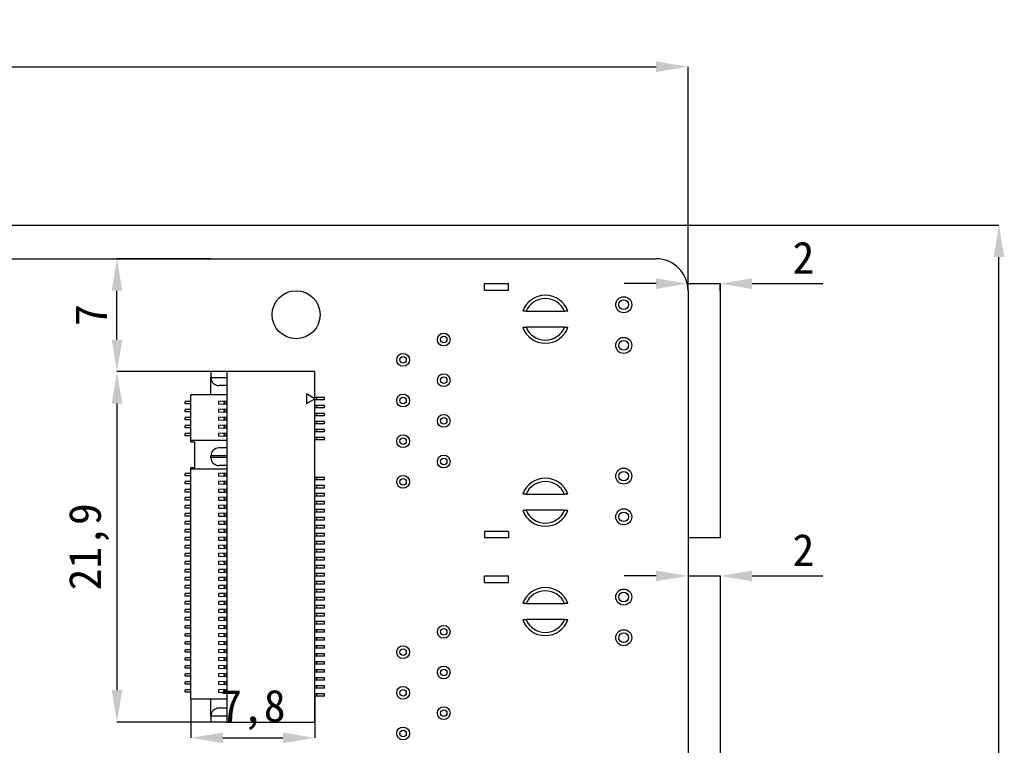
# Model space of a CAD drawing. Header units: millimetres. Extents: x 1603 to 1900, y 1655 to 2075.
# Tile 28 of 52: x 1723 to 1784, y 1872 to 1918. Entities that reach past the tile are written whole.
import ezdxf

# ---------------------------------------------------------------- set-up
doc = ezdxf.new("R2010")
doc.units = ezdxf.units.MM
doc.styles.add('黑体高度2mm', font='simhei.ttf', dxfattribs={"height": 2})
doc.dimstyles.new('红色高度2mm', dxfattribs={"dimtxt": 2, "dimasz": 2, "dimexe": 0, "dimexo": 0, "dimtad": 1, "dimdec": 1, "dimtxsty": '黑体高度2mm', "dimcen": 2.5, "dimclrd": 1, "dimclre": 1, "dimclrt": 1, "dimadec": 0, "dimazin": 0, "dimtfac": 1, "dimtdec": 1, "dimtmove": 0, "dimatfit": 3, "dimfxl": 1, "dimarcsym": 0})

# ---------------------------------------------------------------- blocks, each defined once
blk = doc.blocks.new('*D59')
at = {"color": 1, "lineweight": -2, "transparency": 16777216}
for p, q in [((1653.72, 1900.614), (1653.72, 1914.606)), ((1655.72, 1914.606), (1762.72, 1914.606)), ((1764.72, 1900.614), (1764.72, 1914.606))]:
    blk.add_line(p, q, dxfattribs=at)
at = {"color": 1, "transparency": 16777216}
for points in [[(1655.72, 1914.939), (1655.72, 1914.273), (1653.72, 1914.606)], [(1762.72, 1914.939), (1762.72, 1914.273), (1764.72, 1914.606)]]:
    blk.add_solid(points, dxfattribs=at)
at = {"layer": 'Defpoints', "color": 0, "transparency": 16777216}
for p in [(1764.72, 1914.606), (1653.72, 1900.614), (1764.72, 1900.614)]:
    blk.add_point(p, dxfattribs=at)
at = {"color": 1, "transparency": 16777216, "insert": (1709.22, 1916.231), "char_height": 2, "attachment_point": 5, "style": '黑体高度2mm'}
blk.add_mtext('111', dxfattribs=at)
blk = doc.blocks.new('*D61')
at = {"color": 1, "lineweight": -2, "transparency": 16777216}
for p, q in [((1762.72, 1901.054), (1760.72, 1901.054)), ((1764.72, 1900.614), (1764.72, 1901.054)), ((1764.72, 1901.054), (1766.72, 1901.054)), ((1766.72, 1900.614), (1766.72, 1901.054)), ((1768.72, 1901.054), (1773.15, 1901.054))]:
    blk.add_line(p, q, dxfattribs=at)
at = {"color": 1, "transparency": 16777216}
for points in [[(1762.72, 1901.388), (1762.72, 1900.721), (1764.72, 1901.054)], [(1768.72, 1901.388), (1768.72, 1900.721), (1766.72, 1901.054)]]:
    blk.add_solid(points, dxfattribs=at)
at = {"layer": 'Defpoints', "color": 0, "transparency": 16777216}
for p in [(1766.72, 1901.054), (1764.72, 1900.614), (1766.72, 1900.614)]:
    blk.add_point(p, dxfattribs=at)
at = {"color": 1, "transparency": 16777216, "insert": (1771.935, 1902.679), "char_height": 2, "attachment_point": 5, "style": '黑体高度2mm'}
blk.add_mtext('2', dxfattribs=at)
blk = doc.blocks.new('*D66')
at = {"color": 1, "lineweight": -2, "transparency": 16777216}
for p, q in [((1762.72, 1882.794), (1760.72, 1882.794)), ((1764.72, 1882.794), (1766.72, 1882.794)), ((1768.72, 1882.794), (1773.15, 1882.794))]:
    blk.add_line(p, q, dxfattribs=at)
at = {"color": 1, "transparency": 16777216}
for points in [[(1762.72, 1883.128), (1762.72, 1882.461), (1764.72, 1882.794)], [(1768.72, 1883.128), (1768.72, 1882.461), (1766.72, 1882.794)]]:
    blk.add_solid(points, dxfattribs=at)
at = {"layer": 'Defpoints', "color": 0, "transparency": 16777216}
for p in [(1764.72, 1882.794), (1766.72, 1882.794), (1766.72, 1882.794)]:
    blk.add_point(p, dxfattribs=at)
at = {"color": 1, "transparency": 16777216, "insert": (1771.935, 1884.419), "char_height": 2, "attachment_point": 5, "style": '黑体高度2mm'}
blk.add_mtext('2', dxfattribs=at)
blk = doc.blocks.new('*D82')
at = {"color": 1, "lineweight": -2, "transparency": 16777216}
for p, q in [((1734.895, 1895.564), (1729.02, 1895.564)), ((1729.02, 1893.564), (1729.02, 1875.664)), ((1734.895, 1873.664), (1729.02, 1873.664))]:
    blk.add_line(p, q, dxfattribs=at)
at = {"color": 1, "transparency": 16777216}
for points in [[(1728.687, 1893.564), (1729.354, 1893.564), (1729.02, 1895.564)], [(1728.687, 1875.664), (1729.354, 1875.664), (1729.02, 1873.664)]]:
    blk.add_solid(points, dxfattribs=at)
at = {"layer": 'Defpoints', "color": 0, "transparency": 16777216}
for p in [(1734.895, 1895.564), (1729.02, 1873.664), (1734.895, 1873.664)]:
    blk.add_point(p, dxfattribs=at)
at = {"color": 1, "transparency": 16777216, "insert": (1727.272, 1884.614), "char_height": 2, "attachment_point": 5, "rotation": 90, "style": '黑体高度2mm'}
blk.add_mtext('21,9', dxfattribs=at)
blk = doc.blocks.new('*D83')
at = {"color": 1, "lineweight": -2, "transparency": 16777216}
for p, q in [((1733.645, 1875.114), (1733.645, 1872.681)), ((1741.395, 1875.289), (1741.395, 1872.681)), ((1735.645, 1872.681), (1739.395, 1872.681))]:
    blk.add_line(p, q, dxfattribs=at)
at = {"color": 1, "transparency": 16777216}
for points in [[(1735.645, 1873.014), (1735.645, 1872.348), (1733.645, 1872.681)], [(1739.395, 1873.014), (1739.395, 1872.348), (1741.395, 1872.681)]]:
    blk.add_solid(points, dxfattribs=at)
at = {"layer": 'Defpoints', "color": 0, "transparency": 16777216}
for p in [(1733.645, 1875.114), (1741.395, 1875.289), (1741.395, 1872.681)]:
    blk.add_point(p, dxfattribs=at)
at = {"color": 1, "transparency": 16777216, "insert": (1737.52, 1874.429), "char_height": 2, "attachment_point": 5, "style": '黑体高度2mm'}
blk.add_mtext('7,8', dxfattribs=at)
blk = doc.blocks.new('*D84')
at = {"color": 1, "lineweight": -2, "transparency": 16777216}
for p, q in [((1734.895, 1902.614), (1729.02, 1902.614)), ((1729.02, 1897.564), (1729.02, 1900.614)), ((1734.895, 1895.564), (1729.02, 1895.564))]:
    blk.add_line(p, q, dxfattribs=at)
at = {"color": 1, "transparency": 16777216}
for points in [[(1728.687, 1900.614), (1729.354, 1900.614), (1729.02, 1902.614)], [(1728.687, 1897.564), (1729.354, 1897.564), (1729.02, 1895.564)]]:
    blk.add_solid(points, dxfattribs=at)
at = {"layer": 'Defpoints', "color": 0, "transparency": 16777216}
for p in [(1729.02, 1902.614), (1734.895, 1902.614), (1734.895, 1895.564)]:
    blk.add_point(p, dxfattribs=at)
at = {"color": 1, "transparency": 16777216, "insert": (1727.395, 1899.089), "char_height": 2, "attachment_point": 5, "rotation": 90, "style": '黑体高度2mm'}
blk.add_mtext('7', dxfattribs=at)
blk = doc.blocks.new('*D95')
at = {"color": 1, "lineweight": -2, "transparency": 16777216}
for p, q in [((1687.22, 1904.714), (1784.158, 1904.714)), ((1784.158, 1833.224), (1784.158, 1902.714)), ((1724.818, 1831.224), (1784.158, 1831.224))]:
    blk.add_line(p, q, dxfattribs=at)
at = {"color": 1, "transparency": 16777216}
for points in [[(1783.825, 1902.714), (1784.491, 1902.714), (1784.158, 1904.714)], [(1783.825, 1833.224), (1784.491, 1833.224), (1784.158, 1831.224)]]:
    blk.add_solid(points, dxfattribs=at)
at = {"layer": 'Defpoints', "color": 0, "transparency": 16777216}
for p in [(1687.22, 1904.714), (1784.158, 1904.714), (1724.818, 1831.224)]:
    blk.add_point(p, dxfattribs=at)
at = {"color": 1, "transparency": 16777216, "insert": (1782.409, 1867.969), "char_height": 2, "attachment_point": 5, "rotation": 90, "style": '黑体高度2mm'}
blk.add_mtext('73,5', dxfattribs=at)

msp = doc.modelspace()

# ---------------------------------------------------------------- linework, layer by layer
at = {"color": 7, "linetype": 'Continuous', "lineweight": 25}
for p, q in [((1655.72, 1902.614), (1762.72, 1902.614)), ((1752, 1900.654), (1752, 1901.054)), ((1752, 1901.054), (1753.5, 1901.054)), ((1753.5, 1900.654), (1753.5, 1901.054)), ((1764.671, 1901.054), (1766.72, 1901.054)), ((1766.72, 1901.054), (1766.72, 1885.174)), ((1752, 1900.654), (1753.5, 1900.654)), ((1764.72, 1900.614), (1764.72, 1833.614)), ((1754.6, 1899.329), (1754.386, 1899.329)), ((1754.6, 1899.329), (1757, 1899.329)), ((1757.214, 1899.329), (1757, 1899.329)), ((1754.386, 1898.329), (1754.6, 1898.329)), ((1757, 1898.329), (1754.6, 1898.329)), ((1757, 1898.329), (1757.214, 1898.329)), ((1734.895, 1895.564), (1734.895, 1895.189)), ((1735.895, 1895.564), (1734.895, 1895.564)), ((1734.895, 1895.189), (1735.895, 1895.189)), ((1734.895, 1894.114), (1734.895, 1895.189)), ((1741.395, 1895.564), (1735.895, 1895.564)), ((1735.895, 1895.564), (1735.895, 1873.664)), ((1741.395, 1873.664), (1741.395, 1895.564)), ((1733.645, 1891.269), (1733.645, 1894.114)), ((1735.895, 1894.114), (1733.645, 1894.114)), ((1740.865, 1894.164), (1740.865, 1893.564)), ((1741.385, 1893.864), (1740.865, 1894.164)), ((1741.495, 1893.939), (1741.395, 1893.939)), ((1741.495, 1893.939), (1741.495, 1893.789)), ((1741.995, 1893.939), (1741.495, 1893.939)), ((1741.995, 1893.789), (1741.995, 1893.939)), ((1733.295, 1893.539), (1733.295, 1893.689)), ((1733.645, 1893.689), (1733.295, 1893.689)), ((1733.645, 1893.539), (1733.295, 1893.539)), ((1735.393, 1893.52), (1735.393, 1893.708)), ((1735.665, 1893.689), (1735.393, 1893.708)), ((1735.393, 1893.52), (1735.665, 1893.539)), ((1735.742, 1893.689), (1735.665, 1893.689)), ((1735.665, 1893.539), (1735.742, 1893.539)), ((1735.742, 1893.539), (1735.742, 1893.689)), ((1735.848, 1893.689), (1735.742, 1893.689)), ((1735.742, 1893.539), (1735.848, 1893.539)), ((1735.895, 1893.689), (1735.848, 1893.689)), ((1735.848, 1893.689), (1735.848, 1893.539)), ((1735.848, 1893.539), (1735.895, 1893.539)), ((1740.865, 1893.564), (1741.385, 1893.864)), ((1741.495, 1893.789), (1741.395, 1893.789)), ((1741.495, 1893.439), (1741.395, 1893.439)), ((1741.995, 1893.789), (1741.495, 1893.789)), ((1741.495, 1893.439), (1741.495, 1893.289)), ((1741.995, 1893.439), (1741.495, 1893.439)), ((1741.995, 1893.289), (1741.995, 1893.439)), ((1733.295, 1893.039), (1733.295, 1893.189)), ((1733.645, 1893.189), (1733.295, 1893.189)), ((1733.645, 1893.039), (1733.295, 1893.039)), ((1735.393, 1893.02), (1735.393, 1893.208)), ((1735.665, 1893.189), (1735.393, 1893.208)), ((1735.393, 1893.02), (1735.665, 1893.039)), ((1735.393, 1892.52), (1735.393, 1892.708)), ((1735.665, 1892.689), (1735.393, 1892.708)), ((1735.742, 1893.189), (1735.665, 1893.189)), ((1735.665, 1893.039), (1735.742, 1893.039)), ((1735.742, 1893.039), (1735.742, 1893.189)), ((1735.848, 1893.189), (1735.742, 1893.189)), ((1735.742, 1893.039), (1735.848, 1893.039)), ((1735.848, 1893.189), (1735.848, 1893.039)), ((1735.895, 1893.189), (1735.848, 1893.189)), ((1735.848, 1893.039), (1735.895, 1893.039)), ((1741.495, 1893.289), (1741.395, 1893.289)), ((1741.495, 1892.939), (1741.395, 1892.939)), ((1741.495, 1892.789), (1741.395, 1892.789)), ((1741.995, 1893.289), (1741.495, 1893.289)), ((1741.495, 1892.939), (1741.495, 1892.789)), ((1741.995, 1892.939), (1741.495, 1892.939)), ((1741.995, 1892.789), (1741.495, 1892.789)), ((1741.995, 1892.789), (1741.995, 1892.939)), ((1733.295, 1892.539), (1733.295, 1892.689)), ((1733.645, 1892.689), (1733.295, 1892.689)), ((1733.645, 1892.539), (1733.295, 1892.539)), ((1733.295, 1892.039), (1733.295, 1892.189)), ((1733.645, 1892.189), (1733.295, 1892.189)), ((1735.393, 1892.52), (1735.665, 1892.539)), ((1735.393, 1892.02), (1735.393, 1892.208)), ((1735.665, 1892.189), (1735.393, 1892.208)), ((1735.742, 1892.689), (1735.665, 1892.689)), ((1735.665, 1892.539), (1735.742, 1892.539)), ((1735.742, 1892.189), (1735.665, 1892.189)), ((1735.742, 1892.539), (1735.742, 1892.689)), ((1735.848, 1892.689), (1735.742, 1892.689)), ((1735.742, 1892.539), (1735.848, 1892.539)), ((1735.742, 1892.039), (1735.742, 1892.189)), ((1735.848, 1892.189), (1735.742, 1892.189)), ((1735.895, 1892.689), (1735.848, 1892.689)), ((1735.848, 1892.689), (1735.848, 1892.539)), ((1735.848, 1892.539), (1735.895, 1892.539)), ((1735.895, 1892.189), (1735.848, 1892.189)), ((1735.848, 1892.189), (1735.848, 1892.039)), ((1741.495, 1892.439), (1741.395, 1892.439)), ((1741.495, 1892.289), (1741.395, 1892.289)), ((1741.495, 1892.439), (1741.495, 1892.289)), ((1741.995, 1892.439), (1741.495, 1892.439)), ((1741.995, 1892.289), (1741.495, 1892.289)), ((1741.995, 1892.289), (1741.995, 1892.439)), ((1733.645, 1892.039), (1733.295, 1892.039)), ((1733.295, 1891.539), (1733.295, 1891.689)), ((1733.645, 1891.689), (1733.295, 1891.689)), ((1733.645, 1891.539), (1733.295, 1891.539)), ((1735.393, 1892.02), (1735.665, 1892.039)), ((1735.393, 1891.52), (1735.393, 1891.708)), ((1735.665, 1891.689), (1735.393, 1891.708)), ((1735.393, 1891.52), (1735.665, 1891.539)), ((1735.665, 1892.039), (1735.742, 1892.039)), ((1735.742, 1891.689), (1735.665, 1891.689)), ((1735.665, 1891.539), (1735.742, 1891.539)), ((1735.742, 1892.039), (1735.848, 1892.039)), ((1735.742, 1891.539), (1735.742, 1891.689)), ((1735.848, 1891.689), (1735.742, 1891.689)), ((1735.742, 1891.539), (1735.848, 1891.539)), ((1735.848, 1892.039), (1735.895, 1892.039)), ((1735.895, 1891.689), (1735.848, 1891.689)), ((1735.848, 1891.689), (1735.848, 1891.539)), ((1735.848, 1891.539), (1735.895, 1891.539)), ((1741.495, 1891.939), (1741.395, 1891.939)), ((1741.495, 1891.789), (1741.395, 1891.789)), ((1741.495, 1891.939), (1741.495, 1891.789)), ((1741.995, 1891.939), (1741.495, 1891.939)), ((1741.995, 1891.789), (1741.495, 1891.789)), ((1741.995, 1891.789), (1741.995, 1891.939)), ((1733.645, 1891.269), (1735.895, 1891.269)), ((1733.645, 1891.159), (1733.645, 1891.269)), ((1733.895, 1891.159), (1733.645, 1891.159)), ((1733.895, 1889.569), (1733.895, 1891.159)), ((1741.495, 1891.439), (1741.395, 1891.439)), ((1741.495, 1891.289), (1741.395, 1891.289)), ((1741.495, 1891.439), (1741.495, 1891.289)), ((1741.995, 1891.439), (1741.495, 1891.439)), ((1741.995, 1891.289), (1741.495, 1891.289)), ((1741.995, 1891.289), (1741.995, 1891.439)), ((1735.895, 1890.289), (1734.895, 1890.289)), ((1734.895, 1890.189), (1734.895, 1890.289)), ((1735.895, 1890.789), (1735.395, 1890.789)), ((1735.895, 1889.689), (1735.395, 1889.689)), ((1733.295, 1889.039), (1733.295, 1889.189)), ((1733.645, 1889.189), (1733.295, 1889.189)), ((1733.645, 1889.039), (1733.295, 1889.039)), ((1733.645, 1889.569), (1733.895, 1889.569)), ((1733.645, 1889.459), (1733.645, 1889.569)), ((1735.895, 1889.459), (1733.645, 1889.459)), ((1733.645, 1875.114), (1733.645, 1889.459)), ((1735.393, 1889.02), (1735.393, 1889.208)), ((1735.665, 1889.189), (1735.393, 1889.208)), ((1735.393, 1889.02), (1735.665, 1889.039)), ((1735.742, 1889.189), (1735.665, 1889.189)), ((1735.665, 1889.039), (1735.742, 1889.039)), ((1735.742, 1889.039), (1735.742, 1889.189)), ((1735.848, 1889.189), (1735.742, 1889.189)), ((1735.742, 1889.039), (1735.848, 1889.039)), ((1735.895, 1889.189), (1735.848, 1889.189)), ((1735.848, 1889.189), (1735.848, 1889.039)), ((1735.848, 1889.039), (1735.895, 1889.039)), ((1733.295, 1888.539), (1733.295, 1888.689)), ((1733.645, 1888.689), (1733.295, 1888.689)), ((1733.645, 1888.539), (1733.295, 1888.539)), ((1735.393, 1888.52), (1735.393, 1888.708)), ((1735.665, 1888.689), (1735.393, 1888.708)), ((1735.393, 1888.52), (1735.665, 1888.539)), ((1735.742, 1888.689), (1735.665, 1888.689)), ((1735.665, 1888.539), (1735.742, 1888.539)), ((1735.742, 1888.539), (1735.742, 1888.689)), ((1735.848, 1888.689), (1735.742, 1888.689)), ((1735.742, 1888.539), (1735.848, 1888.539)), ((1735.895, 1888.689), (1735.848, 1888.689)), ((1735.848, 1888.689), (1735.848, 1888.539)), ((1735.848, 1888.539), (1735.895, 1888.539)), ((1741.495, 1888.939), (1741.395, 1888.939)), ((1741.495, 1888.789), (1741.395, 1888.789)), ((1741.495, 1888.439), (1741.395, 1888.439)), ((1741.495, 1888.939), (1741.495, 1888.789)), ((1741.995, 1888.939), (1741.495, 1888.939)), ((1741.995, 1888.789), (1741.495, 1888.789)), ((1741.495, 1888.439), (1741.495, 1888.289)), ((1741.995, 1888.439), (1741.495, 1888.439)), ((1741.995, 1888.789), (1741.995, 1888.939)), ((1741.995, 1888.289), (1741.995, 1888.439)), ((1733.295, 1888.039), (1733.295, 1888.189)), ((1733.645, 1888.189), (1733.295, 1888.189)), ((1733.645, 1888.039), (1733.295, 1888.039)), ((1735.393, 1888.02), (1735.393, 1888.208)), ((1735.665, 1888.189), (1735.393, 1888.208)), ((1735.393, 1888.02), (1735.665, 1888.039)), ((1735.742, 1888.189), (1735.665, 1888.189)), ((1735.665, 1888.039), (1735.742, 1888.039)), ((1735.742, 1888.039), (1735.742, 1888.189)), ((1735.848, 1888.189), (1735.742, 1888.189)), ((1735.742, 1888.039), (1735.848, 1888.039)), ((1735.848, 1888.189), (1735.848, 1888.039)), ((1735.895, 1888.189), (1735.848, 1888.189)), ((1735.848, 1888.039), (1735.895, 1888.039)), ((1741.495, 1888.289), (1741.395, 1888.289)), ((1741.495, 1887.939), (1741.395, 1887.939)), ((1741.495, 1887.789), (1741.395, 1887.789)), ((1741.995, 1888.289), (1741.495, 1888.289)), ((1741.495, 1887.939), (1741.495, 1887.789)), ((1741.995, 1887.939), (1741.495, 1887.939)), ((1741.995, 1887.789), (1741.495, 1887.789)), ((1741.995, 1887.789), (1741.995, 1887.939)), ((1754.6, 1887.899), (1754.386, 1887.899)), ((1754.6, 1887.899), (1757, 1887.899)), ((1757.214, 1887.899), (1757, 1887.899)), ((1733.295, 1887.539), (1733.295, 1887.689)), ((1733.645, 1887.689), (1733.295, 1887.689)), ((1733.645, 1887.539), (1733.295, 1887.539)), ((1733.295, 1887.039), (1733.295, 1887.189)), ((1733.645, 1887.189), (1733.295, 1887.189)), ((1735.393, 1887.52), (1735.393, 1887.708)), ((1735.665, 1887.689), (1735.393, 1887.708)), ((1735.393, 1887.52), (1735.665, 1887.539)), ((1735.393, 1887.02), (1735.393, 1887.208)), ((1735.665, 1887.189), (1735.393, 1887.208)), ((1735.742, 1887.689), (1735.665, 1887.689)), ((1735.665, 1887.539), (1735.742, 1887.539)), ((1735.742, 1887.189), (1735.665, 1887.189)), ((1735.742, 1887.539), (1735.742, 1887.689)), ((1735.848, 1887.689), (1735.742, 1887.689)), ((1735.742, 1887.539), (1735.848, 1887.539)), ((1735.742, 1887.039), (1735.742, 1887.189)), ((1735.848, 1887.189), (1735.742, 1887.189)), ((1735.895, 1887.689), (1735.848, 1887.689)), ((1735.848, 1887.689), (1735.848, 1887.539)), ((1735.848, 1887.539), (1735.895, 1887.539)), ((1735.895, 1887.189), (1735.848, 1887.189)), ((1735.848, 1887.189), (1735.848, 1887.039)), ((1741.495, 1887.439), (1741.395, 1887.439)), ((1741.495, 1887.289), (1741.395, 1887.289)), ((1741.495, 1887.439), (1741.495, 1887.289)), ((1741.995, 1887.439), (1741.495, 1887.439)), ((1741.995, 1887.289), (1741.495, 1887.289)), ((1741.995, 1887.289), (1741.995, 1887.439)), ((1733.645, 1887.039), (1733.295, 1887.039)), ((1733.295, 1886.539), (1733.295, 1886.689)), ((1733.645, 1886.689), (1733.295, 1886.689)), ((1733.645, 1886.539), (1733.295, 1886.539)), ((1735.393, 1887.02), (1735.665, 1887.039)), ((1735.393, 1886.52), (1735.393, 1886.708)), ((1735.665, 1886.689), (1735.393, 1886.708)), ((1735.393, 1886.52), (1735.665, 1886.539)), ((1735.665, 1887.039), (1735.742, 1887.039)), ((1735.742, 1886.689), (1735.665, 1886.689)), ((1735.665, 1886.539), (1735.742, 1886.539)), ((1735.742, 1887.039), (1735.848, 1887.039)), ((1735.742, 1886.539), (1735.742, 1886.689)), ((1735.848, 1886.689), (1735.742, 1886.689)), ((1735.742, 1886.539), (1735.848, 1886.539)), ((1735.848, 1887.039), (1735.895, 1887.039)), ((1735.895, 1886.689), (1735.848, 1886.689)), ((1735.848, 1886.689), (1735.848, 1886.539)), ((1735.848, 1886.539), (1735.895, 1886.539)), ((1741.495, 1886.939), (1741.395, 1886.939)), ((1741.495, 1886.789), (1741.395, 1886.789)), ((1741.495, 1886.939), (1741.495, 1886.789)), ((1741.995, 1886.939), (1741.495, 1886.939)), ((1741.995, 1886.789), (1741.495, 1886.789)), ((1741.995, 1886.789), (1741.995, 1886.939)), ((1754.386, 1886.899), (1754.6, 1886.899)), ((1757, 1886.899), (1754.6, 1886.899)), ((1757, 1886.899), (1757.214, 1886.899)), ((1733.295, 1886.039), (1733.295, 1886.189)), ((1733.645, 1886.189), (1733.295, 1886.189)), ((1733.645, 1886.039), (1733.295, 1886.039)), ((1735.393, 1886.02), (1735.393, 1886.208)), ((1735.665, 1886.189), (1735.393, 1886.208)), ((1735.393, 1886.02), (1735.665, 1886.039)), ((1735.742, 1886.189), (1735.665, 1886.189)), ((1735.665, 1886.039), (1735.742, 1886.039)), ((1735.742, 1886.039), (1735.742, 1886.189)), ((1735.848, 1886.189), (1735.742, 1886.189)), ((1735.742, 1886.039), (1735.848, 1886.039)), ((1735.848, 1886.189), (1735.848, 1886.039)), ((1735.895, 1886.189), (1735.848, 1886.189)), ((1735.848, 1886.039), (1735.895, 1886.039)), ((1741.495, 1886.439), (1741.395, 1886.439)), ((1741.495, 1886.289), (1741.395, 1886.289)), ((1741.495, 1885.939), (1741.395, 1885.939)), ((1741.495, 1886.439), (1741.495, 1886.289)), ((1741.995, 1886.439), (1741.495, 1886.439)), ((1741.995, 1886.289), (1741.495, 1886.289)), ((1741.495, 1885.939), (1741.495, 1885.789)), ((1741.995, 1885.939), (1741.495, 1885.939)), ((1741.995, 1886.289), (1741.995, 1886.439)), ((1741.995, 1885.789), (1741.995, 1885.939)), ((1733.295, 1885.539), (1733.295, 1885.689)), ((1733.645, 1885.689), (1733.295, 1885.689)), ((1733.645, 1885.539), (1733.295, 1885.539)), ((1735.393, 1885.52), (1735.393, 1885.708)), ((1735.665, 1885.689), (1735.393, 1885.708)), ((1735.393, 1885.52), (1735.665, 1885.539)), ((1735.742, 1885.689), (1735.665, 1885.689)), ((1735.665, 1885.539), (1735.742, 1885.539)), ((1735.742, 1885.539), (1735.742, 1885.689)), ((1735.848, 1885.689), (1735.742, 1885.689)), ((1735.742, 1885.539), (1735.848, 1885.539)), ((1735.895, 1885.689), (1735.848, 1885.689)), ((1735.848, 1885.689), (1735.848, 1885.539)), ((1735.848, 1885.539), (1735.895, 1885.539)), ((1741.495, 1885.789), (1741.395, 1885.789)), ((1741.495, 1885.439), (1741.395, 1885.439)), ((1741.995, 1885.789), (1741.495, 1885.789)), ((1741.495, 1885.439), (1741.495, 1885.289)), ((1741.995, 1885.439), (1741.495, 1885.439)), ((1741.995, 1885.289), (1741.995, 1885.439)), ((1752, 1885.574), (1752, 1885.174)), ((1753.5, 1885.574), (1752, 1885.574)), ((1753.5, 1885.574), (1753.5, 1885.174)), ((1733.295, 1885.039), (1733.295, 1885.189)), ((1733.645, 1885.189), (1733.295, 1885.189)), ((1733.645, 1885.039), (1733.295, 1885.039)), ((1735.393, 1885.02), (1735.393, 1885.208)), ((1735.665, 1885.189), (1735.393, 1885.208)), ((1735.393, 1885.02), (1735.665, 1885.039)), ((1735.393, 1884.52), (1735.393, 1884.708)), ((1735.665, 1884.689), (1735.393, 1884.708)), ((1735.742, 1885.189), (1735.665, 1885.189)), ((1735.665, 1885.039), (1735.742, 1885.039)), ((1735.742, 1885.039), (1735.742, 1885.189)), ((1735.848, 1885.189), (1735.742, 1885.189)), ((1735.742, 1885.039), (1735.848, 1885.039)), ((1735.848, 1885.189), (1735.848, 1885.039)), ((1735.895, 1885.189), (1735.848, 1885.189)), ((1735.848, 1885.039), (1735.895, 1885.039)), ((1741.495, 1885.289), (1741.395, 1885.289)), ((1741.495, 1884.939), (1741.395, 1884.939)), ((1741.495, 1884.789), (1741.395, 1884.789)), ((1741.995, 1885.289), (1741.495, 1885.289)), ((1741.495, 1884.939), (1741.495, 1884.789)), ((1741.995, 1884.939), (1741.495, 1884.939)), ((1741.995, 1884.789), (1741.495, 1884.789)), ((1741.995, 1884.789), (1741.995, 1884.939)), ((1753.5, 1885.174), (1752, 1885.174)), ((1766.72, 1885.174), (1764.72, 1885.174)), ((1733.295, 1884.539), (1733.295, 1884.689)), ((1733.645, 1884.689), (1733.295, 1884.689)), ((1733.645, 1884.539), (1733.295, 1884.539)), ((1733.295, 1884.039), (1733.295, 1884.189)), ((1733.645, 1884.189), (1733.295, 1884.189)), ((1735.393, 1884.52), (1735.665, 1884.539)), ((1735.393, 1884.02), (1735.393, 1884.208)), ((1735.665, 1884.189), (1735.393, 1884.208)), ((1735.742, 1884.689), (1735.665, 1884.689)), ((1735.665, 1884.539), (1735.742, 1884.539)), ((1735.742, 1884.189), (1735.665, 1884.189)), ((1735.742, 1884.539), (1735.742, 1884.689)), ((1735.848, 1884.689), (1735.742, 1884.689)), ((1735.742, 1884.539), (1735.848, 1884.539)), ((1735.742, 1884.039), (1735.742, 1884.189)), ((1735.848, 1884.189), (1735.742, 1884.189)), ((1735.848, 1884.689), (1735.848, 1884.539)), ((1735.895, 1884.689), (1735.848, 1884.689)), ((1735.848, 1884.539), (1735.895, 1884.539)), ((1735.848, 1884.189), (1735.848, 1884.039)), ((1735.895, 1884.189), (1735.848, 1884.189)), ((1741.495, 1884.439), (1741.395, 1884.439)), ((1741.495, 1884.289), (1741.395, 1884.289)), ((1741.495, 1884.439), (1741.495, 1884.289)), ((1741.995, 1884.439), (1741.495, 1884.439)), ((1741.995, 1884.289), (1741.495, 1884.289)), ((1741.995, 1884.289), (1741.995, 1884.439)), ((1733.645, 1884.039), (1733.295, 1884.039)), ((1733.295, 1883.539), (1733.295, 1883.689)), ((1733.645, 1883.689), (1733.295, 1883.689)), ((1733.645, 1883.539), (1733.295, 1883.539)), ((1735.393, 1884.02), (1735.665, 1884.039)), ((1735.393, 1883.52), (1735.393, 1883.708)), ((1735.665, 1883.689), (1735.393, 1883.708)), ((1735.393, 1883.52), (1735.665, 1883.539)), ((1735.665, 1884.039), (1735.742, 1884.039)), ((1735.742, 1883.689), (1735.665, 1883.689)), ((1735.665, 1883.539), (1735.742, 1883.539)), ((1735.742, 1884.039), (1735.848, 1884.039)), ((1735.742, 1883.539), (1735.742, 1883.689)), ((1735.848, 1883.689), (1735.742, 1883.689)), ((1735.742, 1883.539), (1735.848, 1883.539)), ((1735.848, 1884.039), (1735.895, 1884.039)), ((1735.848, 1883.689), (1735.848, 1883.539)), ((1735.895, 1883.689), (1735.848, 1883.689)), ((1735.848, 1883.539), (1735.895, 1883.539)), ((1741.495, 1883.939), (1741.395, 1883.939)), ((1741.495, 1883.789), (1741.395, 1883.789)), ((1741.495, 1883.939), (1741.495, 1883.789)), ((1741.995, 1883.939), (1741.495, 1883.939)), ((1741.995, 1883.789), (1741.495, 1883.789)), ((1741.995, 1883.789), (1741.995, 1883.939)), ((1733.295, 1883.039), (1733.295, 1883.189)), ((1733.645, 1883.189), (1733.295, 1883.189)), ((1733.645, 1883.039), (1733.295, 1883.039)), ((1735.393, 1883.02), (1735.393, 1883.208)), ((1735.665, 1883.189), (1735.393, 1883.208)), ((1735.393, 1883.02), (1735.665, 1883.039)), ((1735.742, 1883.189), (1735.665, 1883.189)), ((1735.665, 1883.039), (1735.742, 1883.039)), ((1735.742, 1883.039), (1735.742, 1883.189)), ((1735.848, 1883.189), (1735.742, 1883.189)), ((1735.742, 1883.039), (1735.848, 1883.039)), ((1735.895, 1883.189), (1735.848, 1883.189)), ((1735.848, 1883.189), (1735.848, 1883.039)), ((1735.848, 1883.039), (1735.895, 1883.039)), ((1741.495, 1883.439), (1741.395, 1883.439)), ((1741.495, 1883.289), (1741.395, 1883.289)), ((1741.495, 1882.939), (1741.395, 1882.939)), ((1741.495, 1883.439), (1741.495, 1883.289)), ((1741.995, 1883.439), (1741.495, 1883.439)), ((1741.995, 1883.289), (1741.495, 1883.289)), ((1741.495, 1882.939), (1741.495, 1882.789)), ((1741.995, 1882.939), (1741.495, 1882.939)), ((1741.995, 1883.289), (1741.995, 1883.439)), ((1741.995, 1882.789), (1741.995, 1882.939)), ((1733.295, 1882.539), (1733.295, 1882.689)), ((1733.645, 1882.689), (1733.295, 1882.689)), ((1733.645, 1882.539), (1733.295, 1882.539)), ((1735.393, 1882.52), (1735.393, 1882.708)), ((1735.665, 1882.689), (1735.393, 1882.708)), ((1735.393, 1882.52), (1735.665, 1882.539)), ((1735.742, 1882.689), (1735.665, 1882.689)), ((1735.665, 1882.539), (1735.742, 1882.539)), ((1735.742, 1882.539), (1735.742, 1882.689)), ((1735.848, 1882.689), (1735.742, 1882.689)), ((1735.742, 1882.539), (1735.848, 1882.539)), ((1735.895, 1882.689), (1735.848, 1882.689)), ((1735.848, 1882.689), (1735.848, 1882.539)), ((1735.848, 1882.539), (1735.895, 1882.539)), ((1741.495, 1882.789), (1741.395, 1882.789)), ((1741.495, 1882.439), (1741.395, 1882.439)), ((1741.495, 1882.289), (1741.395, 1882.289)), ((1741.995, 1882.789), (1741.495, 1882.789)), ((1741.495, 1882.439), (1741.495, 1882.289)), ((1741.995, 1882.439), (1741.495, 1882.439)), ((1741.995, 1882.289), (1741.495, 1882.289)), ((1741.995, 1882.289), (1741.995, 1882.439)), ((1752, 1882.394), (1752, 1882.794)), ((1752, 1882.794), (1753.5, 1882.794)), ((1752, 1882.394), (1753.5, 1882.394)), ((1753.5, 1882.394), (1753.5, 1882.794)), ((1764.72, 1882.794), (1766.72, 1882.794)), ((1766.72, 1882.794), (1766.72, 1866.914)), ((1733.295, 1882.039), (1733.295, 1882.189)), ((1733.645, 1882.189), (1733.295, 1882.189)), ((1733.645, 1882.039), (1733.295, 1882.039)), ((1733.295, 1881.539), (1733.295, 1881.689)), ((1733.645, 1881.689), (1733.295, 1881.689)), ((1735.393, 1882.02), (1735.393, 1882.208)), ((1735.665, 1882.189), (1735.393, 1882.208)), ((1735.393, 1882.02), (1735.665, 1882.039)), ((1735.393, 1881.52), (1735.393, 1881.708)), ((1735.665, 1881.689), (1735.393, 1881.708)), ((1735.742, 1882.189), (1735.665, 1882.189)), ((1735.665, 1882.039), (1735.742, 1882.039)), ((1735.742, 1881.689), (1735.665, 1881.689)), ((1735.742, 1882.039), (1735.742, 1882.189)), ((1735.848, 1882.189), (1735.742, 1882.189)), ((1735.742, 1882.039), (1735.848, 1882.039)), ((1735.742, 1881.539), (1735.742, 1881.689)), ((1735.848, 1881.689), (1735.742, 1881.689)), ((1735.848, 1882.189), (1735.848, 1882.039)), ((1735.895, 1882.189), (1735.848, 1882.189)), ((1735.848, 1882.039), (1735.895, 1882.039)), ((1735.848, 1881.689), (1735.848, 1881.539)), ((1735.895, 1881.689), (1735.848, 1881.689)), ((1741.495, 1881.939), (1741.395, 1881.939)), ((1741.495, 1881.789), (1741.395, 1881.789)), ((1741.495, 1881.939), (1741.495, 1881.789)), ((1741.995, 1881.939), (1741.495, 1881.939)), ((1741.995, 1881.789), (1741.495, 1881.789)), ((1741.995, 1881.789), (1741.995, 1881.939)), ((1733.645, 1881.539), (1733.295, 1881.539)), ((1733.295, 1881.039), (1733.295, 1881.189)), ((1733.645, 1881.189), (1733.295, 1881.189)), ((1733.645, 1881.039), (1733.295, 1881.039)), ((1735.393, 1881.52), (1735.665, 1881.539)), ((1735.393, 1881.02), (1735.393, 1881.208)), ((1735.665, 1881.189), (1735.393, 1881.208)), ((1735.393, 1881.02), (1735.665, 1881.039)), ((1735.665, 1881.539), (1735.742, 1881.539)), ((1735.742, 1881.189), (1735.665, 1881.189)), ((1735.665, 1881.039), (1735.742, 1881.039)), ((1735.742, 1881.539), (1735.848, 1881.539)), ((1735.742, 1881.039), (1735.742, 1881.189)), ((1735.848, 1881.189), (1735.742, 1881.189)), ((1735.742, 1881.039), (1735.848, 1881.039)), ((1735.848, 1881.539), (1735.895, 1881.539)), ((1735.895, 1881.189), (1735.848, 1881.189)), ((1735.848, 1881.189), (1735.848, 1881.039)), ((1735.848, 1881.039), (1735.895, 1881.039)), ((1741.495, 1881.439), (1741.395, 1881.439)), ((1741.495, 1881.289), (1741.395, 1881.289)), ((1741.495, 1881.439), (1741.495, 1881.289)), ((1741.995, 1881.439), (1741.495, 1881.439)), ((1741.995, 1881.289), (1741.495, 1881.289)), ((1741.995, 1881.289), (1741.995, 1881.439)), ((1754.6, 1881.069), (1754.386, 1881.069)), ((1754.6, 1881.069), (1757, 1881.069)), ((1757.214, 1881.069), (1757, 1881.069)), ((1733.295, 1880.539), (1733.295, 1880.689)), ((1733.645, 1880.689), (1733.295, 1880.689)), ((1733.645, 1880.539), (1733.295, 1880.539)), ((1735.393, 1880.52), (1735.393, 1880.708)), ((1735.665, 1880.689), (1735.393, 1880.708)), ((1735.393, 1880.52), (1735.665, 1880.539)), ((1735.742, 1880.689), (1735.665, 1880.689)), ((1735.665, 1880.539), (1735.742, 1880.539)), ((1735.742, 1880.539), (1735.742, 1880.689)), ((1735.848, 1880.689), (1735.742, 1880.689)), ((1735.742, 1880.539), (1735.848, 1880.539)), ((1735.895, 1880.689), (1735.848, 1880.689)), ((1735.848, 1880.689), (1735.848, 1880.539)), ((1735.848, 1880.539), (1735.895, 1880.539)), ((1741.495, 1880.939), (1741.395, 1880.939)), ((1741.495, 1880.789), (1741.395, 1880.789)), ((1741.495, 1880.439), (1741.395, 1880.439)), ((1741.495, 1880.939), (1741.495, 1880.789)), ((1741.995, 1880.939), (1741.495, 1880.939)), ((1741.995, 1880.789), (1741.495, 1880.789)), ((1741.495, 1880.439), (1741.495, 1880.289)), ((1741.995, 1880.439), (1741.495, 1880.439)), ((1741.995, 1880.789), (1741.995, 1880.939)), ((1741.995, 1880.289), (1741.995, 1880.439)), ((1733.295, 1880.039), (1733.295, 1880.189)), ((1733.645, 1880.189), (1733.295, 1880.189)), ((1733.645, 1880.039), (1733.295, 1880.039)), ((1735.393, 1880.02), (1735.393, 1880.208)), ((1735.665, 1880.189), (1735.393, 1880.208)), ((1735.393, 1880.02), (1735.665, 1880.039)), ((1735.742, 1880.189), (1735.665, 1880.189)), ((1735.665, 1880.039), (1735.742, 1880.039)), ((1735.742, 1880.039), (1735.742, 1880.189)), ((1735.848, 1880.189), (1735.742, 1880.189)), ((1735.742, 1880.039), (1735.848, 1880.039)), ((1735.895, 1880.189), (1735.848, 1880.189)), ((1735.848, 1880.189), (1735.848, 1880.039)), ((1735.848, 1880.039), (1735.895, 1880.039)), ((1741.495, 1880.289), (1741.395, 1880.289)), ((1741.495, 1879.939), (1741.395, 1879.939)), ((1741.495, 1879.789), (1741.395, 1879.789)), ((1741.995, 1880.289), (1741.495, 1880.289)), ((1741.495, 1879.939), (1741.495, 1879.789)), ((1741.995, 1879.939), (1741.495, 1879.939)), ((1741.995, 1879.789), (1741.495, 1879.789)), ((1741.995, 1879.789), (1741.995, 1879.939)), ((1754.386, 1880.069), (1754.6, 1880.069)), ((1757, 1880.069), (1754.6, 1880.069)), ((1757, 1880.069), (1757.214, 1880.069)), ((1733.295, 1879.539), (1733.295, 1879.689)), ((1733.645, 1879.689), (1733.295, 1879.689)), ((1733.645, 1879.539), (1733.295, 1879.539)), ((1733.295, 1879.039), (1733.295, 1879.189)), ((1733.645, 1879.189), (1733.295, 1879.189)), ((1735.393, 1879.52), (1735.393, 1879.708)), ((1735.665, 1879.689), (1735.393, 1879.708)), ((1735.393, 1879.52), (1735.665, 1879.539)), ((1735.393, 1879.02), (1735.393, 1879.208)), ((1735.665, 1879.189), (1735.393, 1879.208)), ((1735.742, 1879.689), (1735.665, 1879.689)), ((1735.665, 1879.539), (1735.742, 1879.539)), ((1735.742, 1879.189), (1735.665, 1879.189)), ((1735.742, 1879.539), (1735.742, 1879.689)), ((1735.848, 1879.689), (1735.742, 1879.689)), ((1735.742, 1879.539), (1735.848, 1879.539)), ((1735.742, 1879.039), (1735.742, 1879.189)), ((1735.848, 1879.189), (1735.742, 1879.189)), ((1735.895, 1879.689), (1735.848, 1879.689)), ((1735.848, 1879.689), (1735.848, 1879.539)), ((1735.848, 1879.539), (1735.895, 1879.539)), ((1735.895, 1879.189), (1735.848, 1879.189)), ((1735.848, 1879.189), (1735.848, 1879.039)), ((1741.495, 1879.439), (1741.395, 1879.439)), ((1741.495, 1879.289), (1741.395, 1879.289)), ((1741.495, 1879.439), (1741.495, 1879.289)), ((1741.995, 1879.439), (1741.495, 1879.439)), ((1741.995, 1879.289), (1741.495, 1879.289)), ((1741.995, 1879.289), (1741.995, 1879.439)), ((1733.645, 1879.039), (1733.295, 1879.039)), ((1733.295, 1878.539), (1733.295, 1878.689)), ((1733.645, 1878.689), (1733.295, 1878.689)), ((1733.645, 1878.539), (1733.295, 1878.539)), ((1735.393, 1879.02), (1735.665, 1879.039)), ((1735.393, 1878.52), (1735.393, 1878.708)), ((1735.665, 1878.689), (1735.393, 1878.708)), ((1735.393, 1878.52), (1735.665, 1878.539)), ((1735.665, 1879.039), (1735.742, 1879.039)), ((1735.742, 1878.689), (1735.665, 1878.689)), ((1735.665, 1878.539), (1735.742, 1878.539)), ((1735.742, 1879.039), (1735.848, 1879.039)), ((1735.742, 1878.539), (1735.742, 1878.689)), ((1735.848, 1878.689), (1735.742, 1878.689)), ((1735.742, 1878.539), (1735.848, 1878.539)), ((1735.848, 1879.039), (1735.895, 1879.039)), ((1735.895, 1878.689), (1735.848, 1878.689)), ((1735.848, 1878.689), (1735.848, 1878.539)), ((1735.848, 1878.539), (1735.895, 1878.539)), ((1741.495, 1878.939), (1741.395, 1878.939)), ((1741.495, 1878.789), (1741.395, 1878.789)), ((1741.495, 1878.939), (1741.495, 1878.789)), ((1741.995, 1878.939), (1741.495, 1878.939)), ((1741.995, 1878.789), (1741.495, 1878.789)), ((1741.995, 1878.789), (1741.995, 1878.939)), ((1733.295, 1878.039), (1733.295, 1878.189)), ((1733.645, 1878.189), (1733.295, 1878.189)), ((1733.645, 1878.039), (1733.295, 1878.039)), ((1735.393, 1878.02), (1735.393, 1878.208)), ((1735.665, 1878.189), (1735.393, 1878.208)), ((1735.393, 1878.02), (1735.665, 1878.039)), ((1735.742, 1878.189), (1735.665, 1878.189)), ((1735.665, 1878.039), (1735.742, 1878.039)), ((1735.742, 1878.039), (1735.742, 1878.189)), ((1735.848, 1878.189), (1735.742, 1878.189)), ((1735.742, 1878.039), (1735.848, 1878.039)), ((1735.848, 1878.189), (1735.848, 1878.039)), ((1735.895, 1878.189), (1735.848, 1878.189)), ((1735.848, 1878.039), (1735.895, 1878.039)), ((1741.495, 1878.439), (1741.395, 1878.439)), ((1741.495, 1878.289), (1741.395, 1878.289)), ((1741.495, 1877.939), (1741.395, 1877.939)), ((1741.495, 1878.439), (1741.495, 1878.289)), ((1741.995, 1878.439), (1741.495, 1878.439)), ((1741.995, 1878.289), (1741.495, 1878.289)), ((1741.495, 1877.939), (1741.495, 1877.789)), ((1741.995, 1877.939), (1741.495, 1877.939)), ((1741.995, 1878.289), (1741.995, 1878.439)), ((1741.995, 1877.789), (1741.995, 1877.939)), ((1733.295, 1877.539), (1733.295, 1877.689)), ((1733.645, 1877.689), (1733.295, 1877.689)), ((1733.645, 1877.539), (1733.295, 1877.539)), ((1735.393, 1877.52), (1735.393, 1877.708)), ((1735.665, 1877.689), (1735.393, 1877.708)), ((1735.393, 1877.52), (1735.665, 1877.539)), ((1735.742, 1877.689), (1735.665, 1877.689)), ((1735.665, 1877.539), (1735.742, 1877.539)), ((1735.742, 1877.539), (1735.742, 1877.689)), ((1735.848, 1877.689), (1735.742, 1877.689)), ((1735.742, 1877.539), (1735.848, 1877.539)), ((1735.895, 1877.689), (1735.848, 1877.689)), ((1735.848, 1877.689), (1735.848, 1877.539)), ((1735.848, 1877.539), (1735.895, 1877.539)), ((1741.495, 1877.789), (1741.395, 1877.789)), ((1741.495, 1877.439), (1741.395, 1877.439)), ((1741.995, 1877.789), (1741.495, 1877.789)), ((1741.495, 1877.439), (1741.495, 1877.289)), ((1741.995, 1877.439), (1741.495, 1877.439)), ((1741.995, 1877.289), (1741.995, 1877.439)), ((1733.295, 1877.039), (1733.295, 1877.189)), ((1733.645, 1877.189), (1733.295, 1877.189)), ((1733.645, 1877.039), (1733.295, 1877.039)), ((1735.393, 1877.02), (1735.393, 1877.208)), ((1735.665, 1877.189), (1735.393, 1877.208)), ((1735.393, 1877.02), (1735.665, 1877.039)), ((1735.393, 1876.52), (1735.393, 1876.708)), ((1735.665, 1876.689), (1735.393, 1876.708)), ((1735.742, 1877.189), (1735.665, 1877.189)), ((1735.665, 1877.039), (1735.742, 1877.039)), ((1735.742, 1877.039), (1735.742, 1877.189)), ((1735.848, 1877.189), (1735.742, 1877.189)), ((1735.742, 1877.039), (1735.848, 1877.039)), ((1735.895, 1877.189), (1735.848, 1877.189)), ((1735.848, 1877.189), (1735.848, 1877.039)), ((1735.848, 1877.039), (1735.895, 1877.039)), ((1741.495, 1877.289), (1741.395, 1877.289)), ((1741.495, 1876.939), (1741.395, 1876.939)), ((1741.495, 1876.789), (1741.395, 1876.789)), ((1741.995, 1877.289), (1741.495, 1877.289)), ((1741.495, 1876.939), (1741.495, 1876.789)), ((1741.995, 1876.939), (1741.495, 1876.939)), ((1741.995, 1876.789), (1741.495, 1876.789)), ((1741.995, 1876.789), (1741.995, 1876.939)), ((1733.295, 1876.539), (1733.295, 1876.689)), ((1733.645, 1876.689), (1733.295, 1876.689)), ((1733.645, 1876.539), (1733.295, 1876.539)), ((1733.295, 1876.039), (1733.295, 1876.189)), ((1733.645, 1876.189), (1733.295, 1876.189)), ((1735.393, 1876.52), (1735.665, 1876.539)), ((1735.393, 1876.02), (1735.393, 1876.208)), ((1735.665, 1876.189), (1735.393, 1876.208)), ((1735.742, 1876.689), (1735.665, 1876.689)), ((1735.665, 1876.539), (1735.742, 1876.539)), ((1735.742, 1876.189), (1735.665, 1876.189)), ((1735.742, 1876.539), (1735.742, 1876.689)), ((1735.848, 1876.689), (1735.742, 1876.689)), ((1735.742, 1876.539), (1735.848, 1876.539)), ((1735.742, 1876.039), (1735.742, 1876.189)), ((1735.848, 1876.189), (1735.742, 1876.189)), ((1735.848, 1876.689), (1735.848, 1876.539)), ((1735.895, 1876.689), (1735.848, 1876.689)), ((1735.848, 1876.539), (1735.895, 1876.539)), ((1735.895, 1876.189), (1735.848, 1876.189)), ((1735.848, 1876.189), (1735.848, 1876.039)), ((1741.495, 1876.439), (1741.395, 1876.439)), ((1741.495, 1876.289), (1741.395, 1876.289)), ((1741.495, 1876.439), (1741.495, 1876.289)), ((1741.995, 1876.439), (1741.495, 1876.439)), ((1741.995, 1876.289), (1741.495, 1876.289)), ((1741.995, 1876.289), (1741.995, 1876.439)), ((1733.645, 1876.039), (1733.295, 1876.039)), ((1733.295, 1875.539), (1733.295, 1875.689)), ((1733.645, 1875.689), (1733.295, 1875.689)), ((1733.645, 1875.539), (1733.295, 1875.539)), ((1735.393, 1876.02), (1735.665, 1876.039)), ((1735.393, 1875.52), (1735.393, 1875.708)), ((1735.665, 1875.689), (1735.393, 1875.708)), ((1735.393, 1875.52), (1735.665, 1875.539)), ((1735.665, 1876.039), (1735.742, 1876.039)), ((1735.742, 1875.689), (1735.665, 1875.689)), ((1735.665, 1875.539), (1735.742, 1875.539)), ((1735.742, 1876.039), (1735.848, 1876.039)), ((1735.742, 1875.539), (1735.742, 1875.689)), ((1735.848, 1875.689), (1735.742, 1875.689)), ((1735.742, 1875.539), (1735.848, 1875.539)), ((1735.848, 1876.039), (1735.895, 1876.039)), ((1735.895, 1875.689), (1735.848, 1875.689)), ((1735.848, 1875.689), (1735.848, 1875.539)), ((1735.848, 1875.539), (1735.895, 1875.539)), ((1741.495, 1875.939), (1741.395, 1875.939)), ((1741.495, 1875.789), (1741.395, 1875.789)), ((1741.495, 1875.939), (1741.495, 1875.789)), ((1741.995, 1875.939), (1741.495, 1875.939)), ((1741.995, 1875.789), (1741.495, 1875.789)), ((1741.995, 1875.789), (1741.995, 1875.939)), ((1733.645, 1875.114), (1735.895, 1875.114)), ((1734.895, 1874.039), (1734.895, 1875.114)), ((1741.495, 1875.439), (1741.395, 1875.439)), ((1741.495, 1875.289), (1741.395, 1875.289)), ((1741.495, 1875.439), (1741.495, 1875.289)), ((1741.995, 1875.439), (1741.495, 1875.439)), ((1741.995, 1875.289), (1741.495, 1875.289)), ((1741.995, 1875.289), (1741.995, 1875.439)), ((1735.895, 1874.539), (1735.395, 1874.539)), ((1735.895, 1874.039), (1734.895, 1874.039)), ((1734.895, 1874.039), (1734.895, 1873.664)), ((1735.895, 1873.664), (1734.895, 1873.664)), ((1735.895, 1873.664), (1741.395, 1873.664))]:
    msp.add_line(p, q, dxfattribs=at)
at = {"color": 7, "linetype": 'Continuous', "lineweight": 25, "flags": 128}
msp.add_lwpolyline([(1735.895, 1890.189), (1735.7, 1890.189), (1735.512, 1890.189), (1735.339, 1890.189), (1735.188, 1890.189), (1735.063, 1890.189), (1734.971, 1890.189), (1734.914, 1890.189), (1734.895, 1890.189)], dxfattribs=at)
at = {"color": 7, "linetype": 'Continuous', "lineweight": 25}
for centre, radius in [((1740.22, 1899.114), 1.5), ((1760.7, 1899.739), 0.5), ((1760.7, 1899.739), 0.3), ((1749.45, 1897.564), 0.4), ((1749.45, 1897.564), 0.2), ((1760.7, 1897.199), 0.5), ((1760.7, 1897.199), 0.3), ((1746.91, 1896.294), 0.4), ((1746.91, 1896.294), 0.2), ((1749.45, 1895.024), 0.4), ((1749.45, 1895.024), 0.2), ((1746.91, 1893.754), 0.4), ((1746.91, 1893.754), 0.2), ((1749.45, 1892.484), 0.4), ((1749.45, 1892.484), 0.2), ((1746.91, 1891.214), 0.4), ((1746.91, 1891.214), 0.2), ((1749.45, 1889.944), 0.4), ((1749.45, 1889.944), 0.2), ((1746.91, 1888.674), 0.4), ((1760.7, 1889.029), 0.5), ((1760.7, 1889.029), 0.3), ((1746.91, 1888.674), 0.2), ((1760.7, 1886.489), 0.5), ((1760.7, 1886.489), 0.3), ((1760.7, 1881.479), 0.5), ((1760.7, 1881.479), 0.3), ((1749.45, 1879.304), 0.4), ((1749.45, 1879.304), 0.2), ((1760.7, 1878.939), 0.5), ((1760.7, 1878.939), 0.3), ((1746.91, 1878.034), 0.4), ((1746.91, 1878.034), 0.2), ((1749.45, 1876.764), 0.4), ((1749.45, 1876.764), 0.2), ((1746.91, 1875.494), 0.4), ((1746.91, 1875.494), 0.2), ((1749.45, 1874.224), 0.4), ((1749.45, 1874.224), 0.2), ((1746.91, 1872.954), 0.4), ((1746.91, 1872.954), 0.2)]:
    msp.add_circle(centre, radius, dxfattribs=at)
for centre, radius, start, end in [((1762.72, 1900.614), 2, 0.00019, 89.99981), ((1755.8, 1898.829), 1.5, 19.47122, 160.52878), ((1755.8, 1898.829), 1.3, 22.61986, 157.38014), ((1755.8, 1898.829), 1.5, 199.47122, 340.52878), ((1755.8, 1898.829), 1.3, 202.61986, 337.38014), ((1735.395, 1895.189), 0.5, 180, 270), ((1735.395, 1890.289), 0.5, 90, 180), ((1735.395, 1890.189), 0.5, 180, 270), ((1755.8, 1887.399), 1.5, 19.47122, 160.52878), ((1755.8, 1887.399), 1.3, 22.61986, 157.38014), ((1755.8, 1887.399), 1.5, 199.47122, 340.52878), ((1755.8, 1887.399), 1.3, 202.61986, 337.38014), ((1755.8, 1880.569), 1.5, 19.47122, 160.52878), ((1755.8, 1880.569), 1.3, 22.61986, 157.38014), ((1755.8, 1880.569), 1.5, 199.47122, 340.52878), ((1755.8, 1880.569), 1.3, 202.61986, 337.38014), ((1735.395, 1874.039), 0.5, 90, 179.99992)]:
    msp.add_arc(centre, radius, start, end, dxfattribs=at)
msp.add_open_spline([(1735.895, 1894.689), (1735.832, 1894.689), (1735.735, 1894.689), (1735.618, 1894.689), (1735.539, 1894.689), (1735.474, 1894.689), (1735.412, 1894.689), (1735.402, 1894.689), (1735.395, 1894.689)], degree=3, knots=[0, 0, 0, 0, 0.239443, 0.369379, 0.5, 0.629936, 0.760557, 1, 1, 1, 1], dxfattribs=at)

# ---------------------------------------------------------------- dimensions: what is measured, and where the dimension line sits
dim = msp.add_linear_dim(base=(1764.72, 1914.606), p1=(1653.72, 1900.614), p2=(1764.72, 1900.614), dimstyle='红色高度2mm')
dim.commit()
dim.dimension.update_dxf_attribs({"geometry": '*D59', "text_midpoint": (1709.22, 1914.606), "dimtype": 160})
for base, p1, p2, picture, middle in [((1784.158, 1904.714), (1724.818, 1831.224), (1687.22, 1904.714), '*D95', (1782.409, 1867.969)), ((1729.02043, 1902.61436), (1734.8949, 1895.56437), (1734.8949, 1902.61436), '*D84', (1727.39543, 1899.08936)), ((1729.02, 1873.664), (1734.895, 1895.564), (1734.895, 1873.664), '*D82', (1727.272, 1884.614))]:
    dim = msp.add_linear_dim(base=base, p1=p1, p2=p2, angle=90, dimstyle='红色高度2mm')
    dim.commit()
    dim.dimension.update_dxf_attribs({"geometry": picture, "text_midpoint": middle})
for base, p1, p2, picture, middle in [((1766.72, 1901.054), (1764.72, 1900.614), (1766.72, 1900.614), '*D61', (1771.935, 1902.679)), ((1766.72, 1882.794), (1764.72, 1882.794), (1766.72, 1882.794), '*D66', (1771.935, 1884.419)), ((1741.394896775, 1872.680904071), (1733.644896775, 1875.114372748), (1741.394896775, 1875.289372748), '*D83', (1737.519896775, 1874.429499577))]:
    dim = msp.add_linear_dim(base=base, p1=p1, p2=p2, dimstyle='红色高度2mm')
    dim.commit()
    dim.dimension.update_dxf_attribs({"geometry": picture, "text_midpoint": middle})

doc.saveas('drawing.dxf')
